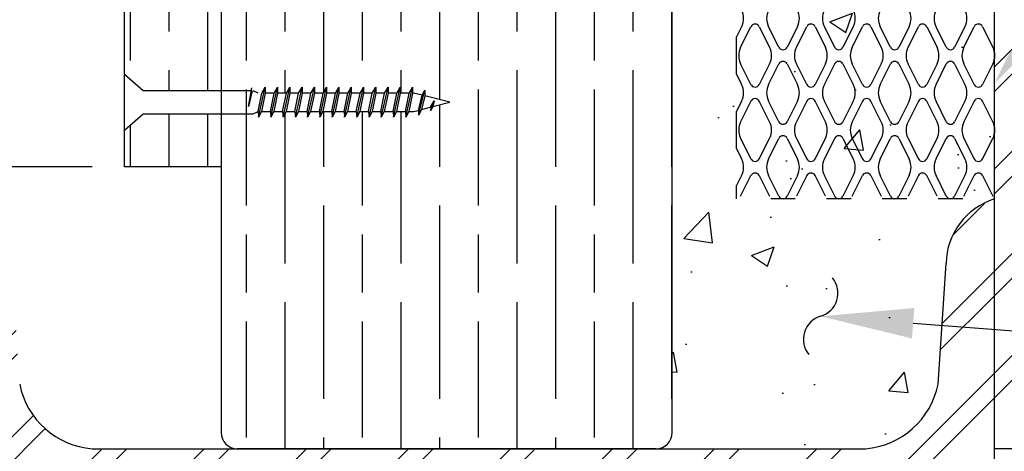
# Model space of a CAD drawing. Header units: inches. Extents: x 52 to 295, y 67 to 146.
# Tile 15 of 25: x 162.34 to 169.98, y 71.26 to 74.61. Entities that reach past the tile are written whole.
import ezdxf
from ezdxf import colors
from ezdxf.entities.mleader import LeaderData, LeaderLine
from ezdxf.math import Vec2, Vec3

# ---------------------------------------------------------------- set-up
doc = ezdxf.new("R2010")
doc.units = ezdxf.units.IN
doc.header["$MEASUREMENT"] = 0
for name, color, linetype in [('A-DETL-MEDM', 3, 'Continuous'), ('A-DETL-THIN', 1, 'Continuous'), ('S-ANNO-DIMS', 1, 'Continuous'), ('S-ANNO-NOTE', 2, 'Continuous')]:
    doc.layers.add(name, color=color, linetype=linetype)
doc.layers.add('M-DETL-PATT', color=9, linetype='Continuous', true_color=0x808080)
doc.styles.add('Annotative', font='romans.shx', dxfattribs={"width": 0.8, "height": 0.125})
doc.dimstyles.new('Annotative', dxfattribs={"dimscale": 0, "dimtxt": 0.125, "dimasz": 0.125, "dimexe": 0.18, "dimexo": 0.0625, "dimgap": 0.09, "dimtad": 1, "dimdec": 3, "dimzin": 3, "dimdsep": 46, "dimlunit": 4, "dimtxsty": 'Annotative', "dimcen": 0.09, "dimclrt": 2, "dimazin": 2, "dimtfac": 1, "dimtdec": 3, "dimtmove": 0, "dimatfit": 0, "dimfxl": 1, "dimtfill": 1, "dimfrac": 2, "dimtolj": 1, "dimtzin": 0, "dimarcsym": 0})
pattern_1 = [(45, (67.24876, 3.2667), (-0.3959798, 0.3959798), []), (45, (67.24876, 3.8667), (-0.3959798, 0.3959798), [])]
pattern_2 = [(90, (0, 3.2667), (0.9, -6e-17), [1.5, -0.3]), (90, (0.3, 2.9667), (0.9, -6e-17), [0.9, -0.225, 0.45, -0.225]), (90, (0.6, 2.5167), (0.9, -6e-17), [1.5, -0.3])]

# ---------------------------------------------------------------- blocks, each defined once
blk = doc.blocks.new('*D29')
at = {"layer": 'Defpoints', "color": 0, "transparency": 16777216}
for p in [(163.1544, 73.4688), (158.9325, 73.2188), (161.9044, 73.2188)]:
    blk.add_point(p, dxfattribs=at)
at = {"layer": 'S-ANNO-DIMS', "color": 0, "lineweight": -2, "transparency": 16777216}
for p, q in [((158.9325, 73.9688), (158.9325, 74.4688)), ((162.9044, 73.4688), (158.2125, 73.4688)), ((158.9325, 73.4688), (158.9325, 73.2188)), ((161.6544, 73.2188), (158.2125, 73.2188)), ((158.9325, 72.7188), (158.9325, 69.7464))]:
    blk.add_line(p, q, dxfattribs=at)
at = {"layer": 'S-ANNO-DIMS', "color": 0, "transparency": 16777216}
for points in [[(158.8491, 73.9688), (159.0158, 73.9688), (158.9325, 73.4688)], [(158.8491, 72.7188), (159.0158, 72.7188), (158.9325, 73.2188)]]:
    blk.add_solid(points, dxfattribs=at)
at = {"layer": 'S-ANNO-DIMS', "color": 2, "transparency": 16777216, "insert": (157.8582, 70.9826), "char_height": 0.5, "attachment_point": 5, "rotation": 90, "style": 'Annotative', "bg_fill": 3, "box_fill_scale": 1.25, "bg_fill_color": 256, "bg_fill_true_color": 13158600, "bg_fill_transparency": 0}
blk.add_mtext('\\A1;1/4"%%P\\PTYP', dxfattribs=at)

msp = doc.modelspace()

# ---------------------------------------------------------------- hatches: boundary and pattern name
at = {"layer": 'M-DETL-PATT', "lineweight": -3}
h = msp.add_hatch(dxfattribs=at)
h.set_pattern_fill('GOST_WOOD', color=256, scale=0.15, style=0)
h.set_pattern_definition(pattern_2)
edge = h.paths.add_edge_path()
edge.add_arc((167.2794, 71.4063), 0.125, -90, 0, ccw=False)
edge.add_line((167.2794, 71.2813), (164.0294, 71.2813))
edge.add_arc((164.0294, 71.4063), 0.125, 180, 270, ccw=False)
edge.add_line((163.9044, 71.4063), (163.9044, 73.8802))
edge.add_line((163.9044, 73.8802), (164.1544, 73.8802))
edge.add_line((164.1544, 73.8802), (164.1915, 73.8966))
edge.add_line((164.1915, 73.8966), (164.1948, 73.854))
edge.add_line((164.1948, 73.854), (164.2183, 73.8966))
edge.add_line((164.2183, 73.8966), (164.2867, 73.8966))
edge.add_line((164.2867, 73.8966), (164.2901, 73.854))
edge.add_line((164.2901, 73.854), (164.3136, 73.8966))
edge.add_line((164.3136, 73.8966), (164.382, 73.8966))
edge.add_line((164.382, 73.8966), (164.3853, 73.854))
edge.add_line((164.3853, 73.854), (164.4089, 73.8966))
edge.add_line((164.4089, 73.8966), (164.4772, 73.8966))
edge.add_line((164.4772, 73.8966), (164.4806, 73.854))
edge.add_line((164.4806, 73.854), (164.5041, 73.8966))
edge.add_line((164.5041, 73.8966), (164.5725, 73.8966))
edge.add_line((164.5725, 73.8966), (164.5758, 73.854))
edge.add_line((164.5758, 73.854), (164.5994, 73.8966))
edge.add_line((164.5994, 73.8966), (164.6678, 73.8966))
edge.add_line((164.6678, 73.8966), (164.6711, 73.854))
edge.add_line((164.6711, 73.854), (164.6946, 73.8966))
edge.add_line((164.6946, 73.8966), (164.763, 73.8966))
edge.add_line((164.763, 73.8966), (164.7663, 73.854))
edge.add_line((164.7663, 73.854), (164.7899, 73.8966))
edge.add_line((164.7899, 73.8966), (164.8583, 73.8966))
edge.add_line((164.8583, 73.8966), (164.8616, 73.854))
edge.add_line((164.8616, 73.854), (164.8851, 73.8966))
edge.add_line((164.8851, 73.8966), (164.9535, 73.8966))
edge.add_line((164.9535, 73.8966), (164.9568, 73.854))
edge.add_line((164.9568, 73.854), (164.9804, 73.8966))
edge.add_line((164.9804, 73.8966), (165.0488, 73.8966))
edge.add_line((165.0488, 73.8966), (165.0521, 73.854))
edge.add_line((165.0521, 73.854), (165.0756, 73.8966))
edge.add_line((165.0756, 73.8966), (165.144, 73.8966))
edge.add_line((165.144, 73.8966), (165.1474, 73.854))
edge.add_line((165.1474, 73.854), (165.1709, 73.8966))
edge.add_line((165.1709, 73.8966), (165.2393, 73.8966))
edge.add_line((165.2393, 73.8966), (165.2426, 73.854))
edge.add_line((165.2426, 73.854), (165.2662, 73.8966))
edge.add_line((165.2662, 73.8966), (165.3346, 73.8966))
edge.add_line((165.3346, 73.8966), (165.3379, 73.854))
edge.add_line((165.3379, 73.854), (165.3614, 73.8966))
edge.add_line((165.3614, 73.8966), (165.398, 73.8966))
edge.add_line((165.398, 73.8966), (165.4349, 73.9061))
edge.add_line((165.4349, 73.9061), (165.4366, 73.87))
edge.add_line((165.4366, 73.87), (165.4602, 73.9126))
edge.add_line((165.4602, 73.9126), (165.5399, 73.9332))
edge.add_line((165.5399, 73.9332), (165.53, 73.906))
edge.add_line((165.53, 73.906), (165.5472, 73.9351))
edge.add_line((165.5472, 73.9351), (165.6783, 73.9688))
edge.add_line((165.6783, 73.9688), (165.4857, 74.0184))
edge.add_line((165.4857, 74.0184), (165.4857, 74.0625))
edge.add_line((165.4857, 74.0625), (165.4647, 74.0238))
edge.add_line((165.4647, 74.0238), (165.3903, 74.0429))
edge.add_line((165.3903, 74.0429), (165.3903, 74.0851))
edge.add_line((165.3903, 74.0851), (165.3634, 74.0409))
edge.add_line((165.3634, 74.0409), (165.2951, 74.0409))
edge.add_line((165.2951, 74.0409), (165.2951, 74.0851))
edge.add_line((165.2951, 74.0851), (165.2681, 74.0409))
edge.add_line((165.2681, 74.0409), (165.1998, 74.0409))
edge.add_line((165.1998, 74.0409), (165.1998, 74.0851))
edge.add_line((165.1998, 74.0851), (165.1729, 74.0409))
edge.add_line((165.1729, 74.0409), (165.1045, 74.0409))
edge.add_line((165.1045, 74.0409), (165.1045, 74.0851))
edge.add_line((165.1045, 74.0851), (165.0776, 74.0409))
edge.add_line((165.0776, 74.0409), (165.0093, 74.0409))
edge.add_line((165.0093, 74.0409), (165.0093, 74.0851))
edge.add_line((165.0093, 74.0851), (164.9824, 74.0409))
edge.add_line((164.9824, 74.0409), (164.914, 74.0409))
edge.add_line((164.914, 74.0409), (164.914, 74.0851))
edge.add_line((164.914, 74.0851), (164.8871, 74.0409))
edge.add_line((164.8871, 74.0409), (164.8188, 74.0409))
edge.add_line((164.8188, 74.0409), (164.8188, 74.0851))
edge.add_line((164.8188, 74.0851), (164.7919, 74.0409))
edge.add_line((164.7919, 74.0409), (164.7235, 74.0409))
edge.add_line((164.7235, 74.0409), (164.7235, 74.0851))
edge.add_line((164.7235, 74.0851), (164.6966, 74.0409))
edge.add_line((164.6966, 74.0409), (164.6283, 74.0409))
edge.add_line((164.6283, 74.0409), (164.6283, 74.0851))
edge.add_line((164.6283, 74.0851), (164.6013, 74.0409))
edge.add_line((164.6013, 74.0409), (164.533, 74.0409))
edge.add_line((164.533, 74.0409), (164.533, 74.0851))
edge.add_line((164.533, 74.0851), (164.5061, 74.0409))
edge.add_line((164.5061, 74.0409), (164.4378, 74.0409))
edge.add_line((164.4378, 74.0409), (164.4378, 74.0851))
edge.add_line((164.4378, 74.0851), (164.4108, 74.0409))
edge.add_line((164.4108, 74.0409), (164.3425, 74.0409))
edge.add_line((164.3425, 74.0409), (164.3425, 74.0851))
edge.add_line((164.3425, 74.0851), (164.3156, 74.0409))
edge.add_line((164.3156, 74.0409), (164.2472, 74.0409))
edge.add_line((164.2472, 74.0409), (164.2472, 74.0851))
edge.add_line((164.2472, 74.0851), (164.2203, 74.0409))
edge.add_line((164.2203, 74.0409), (164.1915, 73.8966))
edge.add_line((164.1915, 73.8966), (164.1544, 73.8802))
edge.add_line((164.1544, 73.8802), (163.9044, 73.8802))
edge.add_line((163.9044, 73.8802), (163.9044, 74.0574))
edge.add_line((163.9044, 74.0574), (164.1389, 74.0574))
edge.add_line((164.1389, 74.0574), (164.1161, 73.9367))
edge.add_line((164.1161, 73.9367), (164.1468, 74.0574))
edge.add_line((164.1468, 74.0574), (163.9044, 74.0574))
edge.add_line((163.9044, 74.0574), (163.9044, 79.2052))
edge.add_line((163.9044, 79.2052), (165.4044, 79.2052))
edge.add_line((165.4044, 79.2052), (165.6544, 78.5183))
edge.add_line((165.6544, 78.5183), (166.1544, 79.8921))
edge.add_line((166.1544, 79.8921), (166.4044, 79.2052))
edge.add_line((166.4044, 79.2052), (167.4044, 79.2052))
edge.add_line((167.4044, 79.2052), (167.4044, 71.4063))
h = msp.add_hatch(dxfattribs=at)
h.set_pattern_fill('GOST_WOOD', color=256, scale=0.15, style=0)
h.set_pattern_definition(pattern_2)
h.paths.add_polyline_path([(163.9044, 74.0574), (163.3007, 74.0574), (163.1544, 74.1852), (163.1544, 79.2052), (163.9044, 79.2052)])
h.paths.add_polyline_path([(163.9044, 73.8802), (163.9044, 73.4688), (163.1544, 73.4688), (163.1544, 73.7524), (163.3007, 73.8802)])
h = msp.add_hatch(dxfattribs=at)
h.set_pattern_fill('AR-CONC', color=256, scale=0.25, style=0)
h.set_pattern_definition([(50, (0, 3.2667), (1.79315, -0.15688), [0.1875, -2.0625]), (355, (0, 3.2667), (-0.346878, 1.88048), [0.15, -1.65]), (100.4514, (0.1494, 3.2536), (1.446272, 1.7236), [0.15935, -1.752855]), (46.1842, (0, 3.7667), (2.668103, -0.413798), [0.28125, -3.09375]), (96.6356, (0.2223, 3.7322), (2.336655, 2.435297), [0.239026, -2.629284]), (351.1842, (0, 3.7667), (2.336655, 2.435297), [0.225, -2.475]), (21, (0.25, 3.6417), (1.492268, -1.006547), [0.1875, -2.0625]), (326, (0.25, 3.6417), (0.608288, 1.812875), [0.15, -1.65]), (71.4514, (0.3744, 3.5578), (2.100556, 0.806328), [0.15935, -1.752855]), (37.5, (0, 3.2667), (0.0303996, 0.8322346), [0, -1.63, 0, -1.675, 0, -1.65625]), (7.5, (0, 3.2667), (0.657674, 0.9860293), [0, -0.955, 0, -1.5925, 0, -0.63125]), (327.5, (-0.5575, 3.2667), (1.334556, -0.0563872), [0, -0.625, 0, -1.95, 0, -2.5875]), (317.5, (-0.8075, 3.2667), (1.4579654, 0.2502625), [0, -0.8125, 0, -1.295, 0, -1.8375])])
h.paths.add_polyline_path([(167.4044, 79.2052), (169.9044, 79.2052), (169.9044, 73.2188), (169.7833, 73.1635), (169.6796, 73.0799), (169.5997, 72.9734), (169.5486, 72.8505), (169.5294, 72.7188), (169.4669, 71.7813), (169.4149, 71.6289), (169.3258, 71.4948), (169.2055, 71.3878), (169.0618, 71.315), (168.9044, 71.2813), (167.2794, 71.2813), (167.3117, 71.2856), (167.3419, 71.298), (167.3678, 71.3179), (167.3876, 71.3438), (167.4001, 71.3739), (167.4044, 71.4063), (167.4044, 73.2188)])
h = msp.add_hatch(dxfattribs=at)
h.set_pattern_fill('FP_1', color=8, style=0, pattern_type=2)
h.set_pattern_definition(pattern_1)
h.paths.add_polyline_path([(170.2794, 79.2052), (170.2794, 71.2813), (169.9044, 71.2813), (169.9044, 79.2052)])
h = msp.add_hatch(dxfattribs=at)
h.set_pattern_fill('FP_1', color=8, style=0, pattern_type=2)
h.set_pattern_definition(pattern_1)
h.paths.add_polyline_path([(161.9044, 73.2188), (162.0255, 73.1635), (162.1292, 73.0799), (162.209, 72.9734), (162.2602, 72.8505), (162.2794, 72.7188), (162.3419, 71.7813), (162.3939, 71.6289), (162.483, 71.4948), (162.6033, 71.3878), (162.7469, 71.315), (162.9044, 71.2813), (168.9044, 71.2813), (169.0618, 71.315), (169.2055, 71.3878), (169.3258, 71.4948), (169.4149, 71.6289), (169.4669, 71.7813), (169.5294, 72.7188), (169.5486, 72.8505), (169.5997, 72.9734), (169.6796, 73.0799), (169.7833, 73.1635), (169.9044, 73.2188), (169.9044, 70.7813), (161.9044, 70.7813)])

# ---------------------------------------------------------------- linework, layer by layer
at = {"layer": 'A-DETL-MEDM', "lineweight": -3}
for p, q in [((169.9044, 70.7813), (169.9044, 79.2052)), ((169.4669, 71.7813), (169.5294, 72.7188)), ((162.9044, 71.2813), (168.9044, 71.2813)), ((170.2794, 71.2813), (169.9044, 71.2813))]:
    msp.add_line(p, q, dxfattribs=at)
for centre, radius, start, end in [((170.0647, 72.7079), 0.5354, 107.42154, 178.83866), ((162.9559, 71.9056), 0.6265, 191.44913, 265.28379), ((168.8529, 71.9056), 0.6265, 274.71621, 348.55087)]:
    msp.add_arc(centre, radius, start, end, dxfattribs=at)
at = {"layer": 'A-DETL-THIN', "lineweight": -3}
for p, q in [((163.1544, 73.4688), (163.1544, 79.2052)), ((163.9044, 79.2052), (163.9044, 71.4063)), ((167.4044, 71.4063), (167.4044, 79.2052)), ((167.9432, 74.5555), (167.9033, 74.4757)), ((167.9356, 74.3959), (168.0154, 74.5555)), ((168.0799, 74.5555), (168.1597, 74.3959)), ((168.2319, 74.3959), (168.1521, 74.5555)), ((168.3763, 74.5555), (168.2965, 74.3959)), ((168.3687, 74.3959), (168.4485, 74.5555)), ((168.5131, 74.5555), (168.5929, 74.3959)), ((168.6651, 74.3959), (168.5853, 74.5555)), ((168.8094, 74.5555), (168.7296, 74.3959)), ((168.8018, 74.3959), (168.8816, 74.5555)), ((168.9462, 74.5555), (169.026, 74.3959)), ((169.0982, 74.3959), (169.0184, 74.5555)), ((169.2426, 74.5555), (169.1628, 74.3959)), ((169.2349, 74.3959), (169.3147, 74.5555)), ((169.3793, 74.5555), (169.4591, 74.3959)), ((169.5313, 74.3959), (169.4515, 74.5555)), ((169.6757, 74.5555), (169.5959, 74.3959)), ((169.6681, 74.3959), (169.7479, 74.5555)), ((169.8124, 74.5555), (169.8922, 74.3959)), ((167.9033, 74.1869), (167.9033, 74.4757)), ((168.0154, 74.1071), (167.9356, 74.2667)), ((168.1597, 74.2667), (168.0799, 74.1071)), ((168.1521, 74.1071), (168.2319, 74.2667)), ((168.2965, 74.2667), (168.3763, 74.1071)), ((168.4485, 74.1071), (168.3687, 74.2667)), ((168.5929, 74.2667), (168.5131, 74.1071)), ((168.5853, 74.1071), (168.6651, 74.2667)), ((168.7296, 74.2667), (168.8094, 74.1071)), ((168.8816, 74.1071), (168.8018, 74.2667)), ((169.026, 74.2667), (168.9462, 74.1071)), ((169.0184, 74.1071), (169.0982, 74.2667)), ((169.1628, 74.2667), (169.2426, 74.1071)), ((169.3147, 74.1071), (169.2349, 74.2667)), ((169.4591, 74.2667), (169.3793, 74.1071)), ((169.4515, 74.1071), (169.5313, 74.2667)), ((169.5959, 74.2667), (169.6757, 74.1071)), ((169.7479, 74.1071), (169.6681, 74.2667)), ((169.8922, 74.2667), (169.8124, 74.1071)), ((163.3007, 74.0574), (163.1544, 74.1852)), ((167.9033, 74.1869), (167.9432, 74.1071)), ((164.1389, 74.0574), (163.3007, 74.0574)), ((164.1161, 73.9367), (164.1433, 74.081)), ((164.1468, 74.0574), (164.1161, 73.9367)), ((164.1915, 74.0409), (164.1544, 74.0574)), ((164.1915, 73.8966), (164.2203, 74.0409)), ((164.1948, 73.854), (164.2472, 74.0851)), ((164.2472, 74.0409), (164.2183, 73.8966)), ((164.2203, 74.0409), (164.2472, 74.0851)), ((164.2472, 74.0851), (164.2472, 74.0409)), ((164.3156, 74.0409), (164.2472, 74.0409)), ((164.2867, 73.8966), (164.3156, 74.0409)), ((164.2901, 73.854), (164.3425, 74.0851)), ((164.3425, 74.0409), (164.3136, 73.8966)), ((164.3156, 74.0409), (164.3425, 74.0851)), ((164.3425, 74.0851), (164.3425, 74.0409)), ((164.4108, 74.0409), (164.3425, 74.0409)), ((164.382, 73.8966), (164.4108, 74.0409)), ((164.3853, 73.854), (164.4378, 74.0851)), ((164.4378, 74.0409), (164.4089, 73.8966)), ((164.4108, 74.0409), (164.4378, 74.0851)), ((164.4378, 74.0851), (164.4378, 74.0409)), ((164.5061, 74.0409), (164.4378, 74.0409)), ((164.4772, 73.8966), (164.5061, 74.0409)), ((164.4806, 73.854), (164.533, 74.0851)), ((164.533, 74.0409), (164.5041, 73.8966)), ((164.5061, 74.0409), (164.533, 74.0851)), ((164.533, 74.0851), (164.533, 74.0409)), ((164.6013, 74.0409), (164.533, 74.0409)), ((164.5725, 73.8966), (164.6013, 74.0409)), ((164.5758, 73.854), (164.6283, 74.0851)), ((164.6283, 74.0409), (164.5994, 73.8966)), ((164.6013, 74.0409), (164.6283, 74.0851)), ((164.6283, 74.0851), (164.6283, 74.0409)), ((164.6966, 74.0409), (164.6283, 74.0409)), ((164.6678, 73.8966), (164.6966, 74.0409)), ((164.6711, 73.854), (164.7235, 74.0851)), ((164.7235, 74.0409), (164.6946, 73.8966)), ((164.6966, 74.0409), (164.7235, 74.0851)), ((164.7235, 74.0851), (164.7235, 74.0409)), ((164.7919, 74.0409), (164.7235, 74.0409)), ((164.763, 73.8966), (164.7919, 74.0409)), ((164.7663, 73.854), (164.8188, 74.0851)), ((164.8188, 74.0409), (164.7899, 73.8966)), ((164.7919, 74.0409), (164.8188, 74.0851)), ((164.8188, 74.0851), (164.8188, 74.0409)), ((164.8871, 74.0409), (164.8188, 74.0409)), ((164.8583, 73.8966), (164.8871, 74.0409)), ((164.8616, 73.854), (164.914, 74.0851)), ((164.914, 74.0409), (164.8851, 73.8966)), ((164.8871, 74.0409), (164.914, 74.0851)), ((164.914, 74.0851), (164.914, 74.0409)), ((164.9824, 74.0409), (164.914, 74.0409)), ((164.9535, 73.8966), (164.9824, 74.0409)), ((164.9568, 73.854), (165.0093, 74.0851)), ((165.0093, 74.0409), (164.9804, 73.8966)), ((164.9824, 74.0409), (165.0093, 74.0851)), ((165.0093, 74.0851), (165.0093, 74.0409)), ((165.0776, 74.0409), (165.0093, 74.0409)), ((165.0488, 73.8966), (165.0776, 74.0409)), ((165.0521, 73.854), (165.1045, 74.0851)), ((165.1045, 74.0409), (165.0756, 73.8966)), ((165.0776, 74.0409), (165.1045, 74.0851)), ((165.1045, 74.0851), (165.1045, 74.0409)), ((165.1729, 74.0409), (165.1045, 74.0409)), ((165.144, 73.8966), (165.1729, 74.0409)), ((165.1474, 73.854), (165.1998, 74.0851)), ((165.1998, 74.0409), (165.1709, 73.8966)), ((165.1729, 74.0409), (165.1998, 74.0851)), ((165.1998, 74.0851), (165.1998, 74.0409)), ((165.2681, 74.0409), (165.1998, 74.0409)), ((165.2393, 73.8966), (165.2681, 74.0409)), ((165.2426, 73.854), (165.2951, 74.0851)), ((165.2951, 74.0409), (165.2662, 73.8966)), ((165.2681, 74.0409), (165.2951, 74.0851)), ((165.2951, 74.0851), (165.2951, 74.0409)), ((165.3634, 74.0409), (165.2951, 74.0409)), ((165.3346, 73.8966), (165.3634, 74.0409)), ((165.3379, 73.854), (165.3903, 74.0851)), ((165.3903, 74.0409), (165.3614, 73.8966)), ((165.3634, 74.0409), (165.3903, 74.0851)), ((165.3903, 74.0851), (165.3903, 74.0409)), ((165.465, 74.0237), (165.398, 74.0409)), ((165.4366, 73.87), (165.4857, 74.0625)), ((165.4654, 74.0249), (165.4857, 74.0625)), ((165.4857, 74.0625), (165.4857, 74.0184)), ((165.4349, 73.9061), (165.4654, 74.0249)), ((165.4857, 74.0184), (165.4602, 73.9126)), ((165.6783, 73.9688), (165.4857, 74.0184)), ((165.5299, 73.9306), (165.5572, 73.981)), ((165.53, 73.906), (165.5572, 73.981)), ((165.5572, 73.981), (165.5472, 73.9351)), ((165.5472, 73.9351), (165.6783, 73.9688)), ((167.9432, 73.978), (167.9033, 73.8982)), ((168.0154, 73.978), (167.9356, 73.8184)), ((168.1597, 73.8184), (168.0799, 73.978)), ((168.2319, 73.8184), (168.1521, 73.978)), ((168.3763, 73.978), (168.2965, 73.8184)), ((168.4485, 73.978), (168.3687, 73.8184)), ((168.5929, 73.8184), (168.5131, 73.978)), ((168.6651, 73.8184), (168.5853, 73.978)), ((168.8094, 73.978), (168.7296, 73.8184)), ((168.8816, 73.978), (168.8018, 73.8184)), ((169.026, 73.8184), (168.9462, 73.978)), ((169.0982, 73.8184), (169.0184, 73.978)), ((169.2426, 73.978), (169.1628, 73.8184)), ((169.3147, 73.978), (169.2349, 73.8184)), ((169.4591, 73.8184), (169.3793, 73.978)), ((169.5313, 73.8184), (169.4515, 73.978)), ((169.6757, 73.978), (169.5959, 73.8184)), ((169.7479, 73.978), (169.6681, 73.8184)), ((169.8922, 73.8184), (169.8124, 73.978)), ((163.1544, 73.7524), (163.3007, 73.8802)), ((163.3007, 73.8802), (164.1544, 73.8802)), ((164.1544, 73.8802), (164.1915, 73.8966)), ((164.1915, 73.8966), (164.1948, 73.854)), ((164.2183, 73.8966), (164.1948, 73.854)), ((164.2183, 73.8966), (164.2867, 73.8966)), ((164.2867, 73.8966), (164.2901, 73.854)), ((164.3136, 73.8966), (164.2901, 73.854)), ((164.3136, 73.8966), (164.382, 73.8966)), ((164.382, 73.8966), (164.3853, 73.854)), ((164.4089, 73.8966), (164.3853, 73.854)), ((164.4089, 73.8966), (164.4772, 73.8966)), ((164.4772, 73.8966), (164.4806, 73.854)), ((164.5041, 73.8966), (164.4806, 73.854)), ((164.5041, 73.8966), (164.5725, 73.8966)), ((164.5725, 73.8966), (164.5758, 73.854)), ((164.5994, 73.8966), (164.5758, 73.854)), ((164.5994, 73.8966), (164.6678, 73.8966)), ((164.6678, 73.8966), (164.6711, 73.854)), ((164.6946, 73.8966), (164.6711, 73.854)), ((164.6946, 73.8966), (164.763, 73.8966)), ((164.763, 73.8966), (164.7663, 73.854)), ((164.7899, 73.8966), (164.7663, 73.854)), ((164.7899, 73.8966), (164.8583, 73.8966)), ((164.8583, 73.8966), (164.8616, 73.854)), ((164.8851, 73.8966), (164.8616, 73.854)), ((164.8851, 73.8966), (164.9535, 73.8966)), ((164.9535, 73.8966), (164.9568, 73.854)), ((164.9804, 73.8966), (164.9568, 73.854)), ((164.9804, 73.8966), (165.0488, 73.8966)), ((165.0488, 73.8966), (165.0521, 73.854)), ((165.0756, 73.8966), (165.0521, 73.854)), ((165.0756, 73.8966), (165.144, 73.8966)), ((165.144, 73.8966), (165.1474, 73.854)), ((165.1709, 73.8966), (165.1474, 73.854)), ((165.1709, 73.8966), (165.2393, 73.8966)), ((165.2393, 73.8966), (165.2426, 73.854)), ((165.2662, 73.8966), (165.2426, 73.854)), ((165.2662, 73.8966), (165.3346, 73.8966)), ((165.3346, 73.8966), (165.3379, 73.854)), ((165.3614, 73.8966), (165.3379, 73.854)), ((165.3614, 73.8966), (165.398, 73.8966)), ((165.398, 73.8966), (165.4349, 73.9061)), ((165.4349, 73.9061), (165.4366, 73.87)), ((165.4602, 73.9126), (165.4366, 73.87)), ((165.4602, 73.9126), (165.5299, 73.9306)), ((165.5472, 73.9351), (165.53, 73.906)), ((167.9033, 73.6094), (167.9033, 73.8982)), ((167.9356, 73.6892), (168.0154, 73.5296)), ((168.0799, 73.5296), (168.1597, 73.6892)), ((168.1521, 73.5296), (168.2319, 73.6892)), ((168.2965, 73.6892), (168.3763, 73.5296)), ((168.3687, 73.6892), (168.4485, 73.5296)), ((168.5131, 73.5296), (168.5929, 73.6892)), ((168.5853, 73.5296), (168.6651, 73.6892)), ((168.7296, 73.6892), (168.8094, 73.5296)), ((168.8018, 73.6892), (168.8816, 73.5296)), ((168.9462, 73.5296), (169.026, 73.6892)), ((169.0184, 73.5296), (169.0982, 73.6892)), ((169.1628, 73.6892), (169.2426, 73.5296)), ((169.2349, 73.6892), (169.3147, 73.5296)), ((169.3793, 73.5296), (169.4591, 73.6892)), ((169.4515, 73.5296), (169.5313, 73.6892)), ((169.5959, 73.6892), (169.6757, 73.5296)), ((169.6681, 73.6892), (169.7479, 73.5296)), ((169.8124, 73.5296), (169.8922, 73.6892)), ((167.9033, 73.6094), (167.9432, 73.5296)), ((163.9044, 73.4688), (163.1544, 73.4688)), ((167.9432, 73.4005), (167.9044, 73.3229)), ((167.9356, 73.2409), (168.0154, 73.4005)), ((168.0799, 73.4005), (168.1597, 73.2409)), ((168.2319, 73.2409), (168.1521, 73.4005)), ((168.3763, 73.4005), (168.2965, 73.2409)), ((168.4485, 73.4005), (168.3687, 73.2409)), ((168.5929, 73.2409), (168.5131, 73.4005)), ((168.6651, 73.2409), (168.5853, 73.4005)), ((168.8094, 73.4005), (168.7296, 73.2409)), ((168.8018, 73.2409), (168.8816, 73.4005)), ((168.9462, 73.4005), (169.026, 73.2409)), ((169.0982, 73.2409), (169.0184, 73.4005)), ((169.2426, 73.4005), (169.1628, 73.2409)), ((169.3147, 73.4005), (169.2349, 73.2409)), ((169.4591, 73.2409), (169.3793, 73.4005)), ((169.5313, 73.2409), (169.4515, 73.4005)), ((169.6757, 73.4005), (169.5959, 73.2409)), ((169.6681, 73.2409), (169.7479, 73.4005)), ((169.8124, 73.4005), (169.8922, 73.2409)), ((167.9044, 73.2188), (167.9044, 73.3229)), ((168.3598, 73.2188), (168.1686, 73.2188)), ((168.793, 73.2188), (168.6017, 73.2188)), ((169.2261, 73.2188), (169.0348, 73.2188)), ((169.6592, 73.2188), (169.468, 73.2188))]:
    msp.add_line(p, q, dxfattribs=at)
at = {"layer": 'A-DETL-THIN'}
msp.add_line((167.2794, 71.2813), (164.0294, 71.2813), dxfattribs=at)
at = {"layer": 'A-DETL-THIN', "lineweight": -3}
for centre, radius, start, end in [((167.8141, 74.62), 0.1444, 333.43495, 26.56505), ((168.2813, 74.62), 0.1444, 153.43495, 206.56505), ((168.2472, 74.62), 0.1444, 333.43495, 26.56505), ((168.7144, 74.62), 0.1444, 153.43495, 206.56505), ((168.6803, 74.62), 0.1444, 333.43495, 26.56505), ((169.1475, 74.62), 0.1444, 153.43495, 206.56505), ((169.1134, 74.62), 0.1444, 333.43495, 26.56505), ((169.5806, 74.62), 0.1444, 153.43495, 206.56505), ((169.5466, 74.62), 0.1444, 333.43495, 26.56505), ((168.0477, 74.5393), 0.0361, 26.56505, 153.43495), ((168.4808, 74.5393), 0.0361, 26.56505, 153.43495), ((168.9139, 74.5393), 0.0361, 26.56505, 153.43495), ((169.347, 74.5393), 0.0361, 26.56505, 153.43495), ((169.7802, 74.5393), 0.0361, 26.56505, 153.43495), ((168.0647, 74.3313), 0.1444, 153.43495, 206.56505), ((168.0306, 74.3313), 0.1444, 333.43495, 26.56505), ((168.2642, 74.412), 0.0361, 206.56505, 333.43495), ((168.4978, 74.3313), 0.1444, 153.43495, 206.56505), ((168.4637, 74.3313), 0.1444, 333.43495, 26.56505), ((168.6973, 74.412), 0.0361, 206.56505, 333.43495), ((168.9309, 74.3313), 0.1444, 153.43495, 206.56505), ((168.8969, 74.3313), 0.1444, 333.43495, 26.56505), ((169.1305, 74.412), 0.0361, 206.56505, 333.43495), ((169.3641, 74.3313), 0.1444, 153.43495, 206.56505), ((169.33, 74.3313), 0.1444, 333.43495, 26.56505), ((169.5636, 74.412), 0.0361, 206.56505, 333.43495), ((169.7972, 74.3313), 0.1444, 153.43495, 206.56505), ((169.7631, 74.3313), 0.1444, 333.43495, 26.56505), ((168.2642, 74.2506), 0.0361, 26.56505, 153.43495), ((168.6973, 74.2506), 0.0361, 26.56505, 153.43495), ((169.1305, 74.2506), 0.0361, 26.56505, 153.43495), ((169.5636, 74.2506), 0.0361, 26.56505, 153.43495), ((167.8141, 74.0425), 0.1444, 333.43495, 26.56505), ((168.0477, 74.1233), 0.0361, 206.56505, 333.43495), ((168.2813, 74.0425), 0.1444, 153.43495, 206.56505), ((168.2472, 74.0425), 0.1444, 333.43495, 26.56505), ((168.4808, 74.1233), 0.0361, 206.56505, 333.43495), ((168.7144, 74.0425), 0.1444, 153.43495, 206.56505), ((168.6803, 74.0425), 0.1444, 333.43495, 26.56505), ((168.9139, 74.1233), 0.0361, 206.56505, 333.43495), ((169.1475, 74.0425), 0.1444, 153.43495, 206.56505), ((169.1134, 74.0425), 0.1444, 333.43495, 26.56505), ((169.347, 74.1233), 0.0361, 206.56505, 333.43495), ((169.5806, 74.0425), 0.1444, 153.43495, 206.56505), ((169.5466, 74.0425), 0.1444, 333.43495, 26.56505), ((169.7802, 74.1233), 0.0361, 206.56505, 333.43495), ((168.0477, 73.9618), 0.0361, 26.56505, 153.43495), ((168.4808, 73.9618), 0.0361, 26.56505, 153.43495), ((168.9139, 73.9618), 0.0361, 26.56505, 153.43495), ((169.347, 73.9618), 0.0361, 26.56505, 153.43495), ((169.7802, 73.9618), 0.0361, 26.56505, 153.43495), ((168.0647, 73.7538), 0.1444, 153.43495, 206.56505), ((168.0306, 73.7538), 0.1444, 333.43495, 26.56505), ((168.2642, 73.8345), 0.0361, 206.56505, 333.43495), ((168.4978, 73.7538), 0.1444, 153.43495, 206.56505), ((168.4637, 73.7538), 0.1444, 333.43495, 26.56505), ((168.6973, 73.8345), 0.0361, 206.56505, 333.43495), ((168.9309, 73.7538), 0.1444, 153.43495, 206.56505), ((168.8969, 73.7538), 0.1444, 333.43495, 26.56505), ((169.1305, 73.8345), 0.0361, 206.56505, 333.43495), ((169.3641, 73.7538), 0.1444, 153.43495, 206.56505), ((169.33, 73.7538), 0.1444, 333.43495, 26.56505), ((169.5636, 73.8345), 0.0361, 206.56505, 333.43495), ((169.7972, 73.7538), 0.1444, 153.43495, 206.56505), ((169.7631, 73.7538), 0.1444, 333.43495, 26.56505), ((168.2642, 73.6731), 0.0361, 26.56505, 153.43495), ((168.6973, 73.6731), 0.0361, 26.56505, 153.43495), ((169.1305, 73.6731), 0.0361, 26.56505, 153.43495), ((169.5636, 73.6731), 0.0361, 26.56505, 153.43495), ((167.8141, 73.465), 0.1444, 333.43495, 26.56505), ((168.0477, 73.5458), 0.0361, 206.56505, 333.43495), ((168.2813, 73.465), 0.1444, 153.43495, 206.56505), ((168.2472, 73.465), 0.1444, 333.43495, 26.56505), ((168.4808, 73.5458), 0.0361, 206.56505, 333.43495), ((168.7144, 73.465), 0.1444, 153.43495, 206.56505), ((168.6803, 73.465), 0.1444, 333.43495, 26.56505), ((168.9139, 73.5458), 0.0361, 206.56505, 333.43495), ((169.1475, 73.465), 0.1444, 153.43495, 206.56505), ((169.1134, 73.465), 0.1444, 333.43495, 26.56505), ((169.347, 73.5458), 0.0361, 206.56505, 333.43495), ((169.5806, 73.465), 0.1444, 153.43495, 206.56505), ((169.5466, 73.465), 0.1444, 333.43495, 26.56505), ((169.7802, 73.5458), 0.0361, 206.56505, 333.43495), ((168.0477, 73.3843), 0.0361, 26.56505, 153.43495), ((168.4808, 73.3843), 0.0361, 26.56505, 153.43495), ((168.9139, 73.3843), 0.0361, 26.56505, 153.43495), ((169.347, 73.3843), 0.0361, 26.56505, 153.43495), ((169.7802, 73.3843), 0.0361, 26.56505, 153.43495), ((168.2642, 73.257), 0.0361, 206.56505, 333.43495), ((168.6973, 73.257), 0.0361, 206.56505, 333.43495), ((169.1305, 73.257), 0.0361, 206.56505, 333.43495), ((169.5636, 73.257), 0.0361, 206.56505, 333.43495), ((168.504, 72.488), 0.1865, 286.24138, 39.52885), ((168.6083, 72.1299), 0.1865, 106.24138, 219.52885), ((164.0294, 71.4063), 0.125, 180, 270), ((167.2794, 71.4063), 0.125, 270, 360)]:
    msp.add_arc(centre, radius, start, end, dxfattribs=at)

# ---------------------------------------------------------------- leaders
at = {"layer": 'S-ANNO-NOTE', "lineweight": -3}
ml = msp.add_multileader_mtext('Standard', dxfattribs=at)
ml.set_content('\\pxt3.2,6.4,9.6,12.8,16,19.2,22.4,25.6,28.8,32,35.2,38.4,41.6,44.8,48,51.2,54.4,57.6,60.8,64,67.2,70.4,73.6,76.8,80,83.2,86.4,89.6,92.8,96,99.2,102.4;{\\C256;TACK WELD\\PEXPANDED MTL\\PAS SHOWN IN\\PDETAILS C1/\\PAND C3/S-705}', color=2, style='Annotative')
ml.set_leader_properties(color=1)
ml.build(insert=Vec2(0, 0))
ml.multileader.update_dxf_attribs({"text_right_attachment_type": 3, "dogleg_length": 0.125, "arrow_head_size": 0.72, "scale": 4})
ctx = ml.context
ctx.base_point, ctx.scale, ctx.char_height, ctx.arrow_head_size, ctx.landing_gap_size, ctx.plane_origin = Vec3(172.3718, 76.8255), 4, 0.5, 0.72, 0.36, Vec3(158.6304, 34.6077)
ctx.right_attachment = 3
notes = []
notes.append((ctx, [(0, (1, 1, 0), (171.8718, 76.8255), (1, 0), 0.5, [(0, [(169.9044, 74.1168)], 0, [])])]))
ctx.mtext.insert, ctx.mtext.width, ctx.mtext.flow_direction = Vec3(172.7318, 77.1588), 5.400056, 5
at = {"layer": 'S-ANNO-NOTE'}
ml = msp.add_multileader_mtext('Standard', dxfattribs=at)
ml.set_content('CONC FILL W/ EXPANDED MTL', color=2, style='Annotative')
ml.set_leader_properties(color=1)
ml.build(insert=Vec2(0, 0))
ml.multileader.update_dxf_attribs({"text_right_attachment_type": 3, "dogleg_length": 0.125, "arrow_head_size": 0.72, "scale": 4})
ctx = ml.context
ctx.base_point, ctx.scale, ctx.char_height, ctx.arrow_head_size, ctx.landing_gap_size, ctx.plane_origin = Vec3(172.3718, 72.0596), 4, 0.5, 0.72, 0.36, Vec3(168.6421, 72.465)
ctx.right_attachment = 3
notes.append((ctx, [(1, (1, 1, 0), (171.8718, 72.0596), (1, 0), 0.5, [(0, [(168.5561, 72.3089)], 0, [])])]))
ctx.mtext.insert, ctx.mtext.width, ctx.mtext.flow_direction = Vec3(172.7318, 72.3096), 5.354986, 5
for ctx, leaders in notes:
    for number, flags, end, landing, length, lines in leaders:
        leader = LeaderData()
        leader.index, (leader.has_last_leader_line, leader.has_dogleg_vector, leader.attachment_direction) = number, flags
        leader.last_leader_point, leader.dogleg_vector, leader.dogleg_length = Vec3(end), Vec3(landing), length
        for number, points, colour, breaks in lines:
            line = LeaderLine()
            line.index, line.vertices, line.color, line.breaks = number, Vec3.list(points), colors.encode_raw_color(colour), breaks
            leader.lines.append(line)
        ctx.leaders.append(leader)

# ---------------------------------------------------------------- next in the draw order: dimensions: what is measured, and where the dimension line sits
at = {"layer": 'S-ANNO-DIMS'}
dim = msp.add_linear_dim(base=(158.9325, 73.2188), p1=(163.1544, 73.4688), p2=(161.9044, 73.2188), angle=90, text='<>%%P\\PTYP', dimstyle='Annotative', override={"dimpost": '\\X'}, dxfattribs=at)
dim.commit()
dim.dimension.update_dxf_attribs({"geometry": '*D29', "text_midpoint": (157.8582, 70.9826)})

doc.saveas('drawing.dxf')
